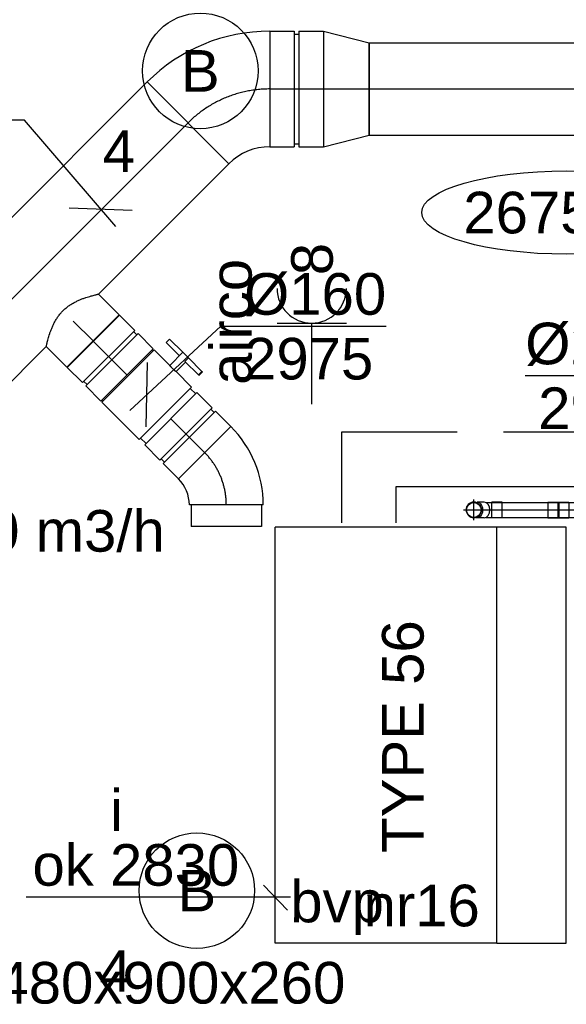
# Model space of a CAD drawing. Extents: x -138812 to 250702, y -18987 to 104055.
# Tile 75 of 193: x 79932 to 81115, y 13731 to 15861. Entities that reach past the tile are written whole.
import ezdxf
from ezdxf.enums import TextEntityAlignment as Align

# ---------------------------------------------------------------- set-up
doc = ezdxf.new("R2010")
doc.units = 0
doc.header["$LTSCALE"] = 50
for name, pattern in [('2322140', [45, 40, -5]), ('2322203', [45, 5, -2, 5, -2, 5, -2, 5, -2, 5, -2, 5, -5]), ('CENTER2', [28.575000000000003, 19.05, -3.175, 3.175, -3.175])]:
    doc.linetypes.add(name, pattern=pattern)
doc.layers.get('0').update_dxf_attribs({"linetype": 'CONTINUOUS'})
for name, color, linetype in [('AIRCO', 112, 'CONTINUOUS'), ('EL6222--', 3, 'CONTINUOUS'), ('EL6311--', 3, 'CONTINUOUS'), ('WL524---_D', 153, 'CONTINUOUS'), ('WL524---_HARTLIJN', 8, 'CONTINUOUS'), ('WL5448--', 4, 'CONTINUOUS'), ('WL570---_TOEVOER', 3, 'CONTINUOUS'), ('WL570---_TOEVOER_HL', 8, 'CONTINUOUS'), ('WL5911--_D', 2, 'CONTINUOUS'), ('WM570---_TOEVOER', 1, 'CONTINUOUS'), ('WM570---_TOEVOER_PR', 1, 'CONTINUOUS')]:
    doc.layers.add(name, color=color, linetype=linetype)
doc.styles.add('BURO-018', font='ARIAL.TTF', dxfattribs={"height": 90})
doc.styles.add('BURO-025', font='ARIAL.TTF', dxfattribs={"height": 125})

# ---------------------------------------------------------------- blocks, each defined once
blk = doc.blocks.new('1115B3A')
at = {"color": 0, "linetype": 'Continuous'}
blk.add_circle((0, 0), 2.5, dxfattribs=at)
at = {"color": 0, "linetype": 'Continuous', "style": 'BURO-018'}
for tag, p in [('E_GKAST', (0, 8)), ('E_GROEP', (0, 5)), ('E_SGROEP', (4.5, 5)), ('E_ARMCODE', (0, 0)), ('E_SLET', (4.5, -1))]:
    blk.add_attdef(tag, text='', height=1.8, dxfattribs=at).set_placement(p, align=Align.MIDDLE)
blk = doc.blocks.new('*U107')
at = {"layer": 'WM570---_TOEVOER', "color": 0, "ltscale": 10}
for p, q in [((-36.80629296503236, -33.90438515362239), (160.5070456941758, 147.8522355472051)), ((160.5070456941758, 147.8522355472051), (518.0786691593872, 147.8522355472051)), ((-1.421193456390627, -69.2894846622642), (1.421193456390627, 69.2894846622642))]:
    blk.add_line(p, q, dxfattribs=at)
at = {"layer": 'WM570---_TOEVOER', "color": 0, "style": 'BURO-018'}
for s, p in [('%%c160', (210.5070456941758, 172.8522355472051)), ('2975', (210.5070456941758, 32.85223554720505))]:
    blk.add_text(s, height=90, dxfattribs=at).set_placement(p)
blk = doc.blocks.new('*U265')
at = {"color": 0, "ltscale": 10}
for p, q in [((0, 100, -2974.999999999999), (3551.744052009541, 100, -2974.999999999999)), ((0, -100, -2974.999999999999), (0, 100, -2974.999999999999)), ((0, -100, -2974.999999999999), (3551.744052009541, -100, -2974.999999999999))]:
    blk.add_line(p, q, dxfattribs=at)
at = {"layer": 'WL570---_TOEVOER_HL', "linetype": 'CENTER2'}
blk.add_line((0, 0, -2974.999999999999), (3551.744052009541, 0, -2974.999999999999), dxfattribs=at)
at = {"layer": 'WM570---_TOEVOER_PR', "color": 1, "style": 'BURO-018'}
blk.add_attdef('POSNR', text='', height=90, dxfattribs=at).set_placement((0, 0), align=Align.MIDDLE)
blk = doc.blocks.new('*U271')
at = {"color": 0, "ltscale": 10}
for p, q in [((-2.800000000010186, 79.99999999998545, -2975), (60.30000000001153, 79.99999999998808, -2975)), ((60.30000000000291, 80, -2975), (60.30000000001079, -79.99999999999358, -2975)), ((60.30000000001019, 75.99999999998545, -2975), (61.25000000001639, 75.99999999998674, -2975)), ((-2.800000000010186, -80, -2975), (60.30000000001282, -79.99999999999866, -2975)), ((60.30000000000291, -76, -2975), (61.25000000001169, -76.00000000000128, -2975))]:
    blk.add_line(p, q, dxfattribs=at)
blk.add_spline([(-3.062291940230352, -79.58954587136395, -2975), (-3.841680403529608, -78.36239530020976, -2975), (-5.115677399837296, -76.33114051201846, -2975), (-6.846727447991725, -73.51662492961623, -2975), (-8.9821358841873, -69.94772929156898, -2975), (-11.45406406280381, -65.66107529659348, -2975), (-14.17971621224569, -60.70064981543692, -2975), (-17.06191865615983, -55.11735352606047, -2975), (-19.99039051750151, -48.96847860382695, -2975), (-22.84411062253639, -42.31712082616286, -2975), (-25.49525496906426, -35.2315321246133, -2975), (-27.81513110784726, -27.78442022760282, -2975), (-29.68226037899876, -20.0522025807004, -2975), (-30.99217810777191, -12.11422220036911, -2975), (-31.66770487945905, -4.05193350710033, -2975), (-31.66770487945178, 4.051933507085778, -2975), (-30.99217810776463, 12.11422220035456, -2975), (-29.68226037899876, 20.05220258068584, -2975), (-27.81513110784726, 27.78442022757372, -2975), (-25.49525496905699, 35.23153212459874, -2975), (-22.84411062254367, 42.31712082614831, -2975), (-19.99039051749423, 48.9684786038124, -2975), (-17.06191865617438, 55.11735352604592, -2975), (-14.17971621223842, 60.70064981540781, -2975), (-11.45406406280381, 65.66107529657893, -2975), (-8.982135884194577, 69.94772929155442, -2975), (-6.846727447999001, 73.51662492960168, -2975), (-5.115677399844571, 76.33114051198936, -2975), (-3.841680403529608, 78.3623953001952, -2975), (-3.062291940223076, 79.5895458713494, -2975), (-2.800000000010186, 80, -2975)], degree=3, dxfattribs=at)
at = {"layer": 'WL570---_TOEVOER_HL', "linetype": 'CENTER2'}
blk.add_line((7.275957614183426e-12, -1.455191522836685e-11, -2975), (60.3000000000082, -1.321298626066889e-11, -2975), dxfattribs=at)
at = {"layer": 'WM570---_TOEVOER_PR', "color": 1, "style": 'BURO-018'}
blk.add_attdef('POSNR', text='', height=90, dxfattribs=at).set_placement((0, 0), align=Align.MIDDLE)
blk = doc.blocks.new('*U272')
at = {"color": 0, "ltscale": 10}
for p, q in [((-51.69999999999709, 79.99999999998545, -2975), (-4.999999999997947, 79.99999999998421, -2975)), ((-51.69999999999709, 79.99999999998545, -2975), (-51.69999999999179, -80.00000000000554, -2975)), ((-5, 79.99999999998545, -2975), (-4.999999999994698, -80.00000000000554, -2975)), ((-4.999999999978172, 75.99999999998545, -2975), (5.000000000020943, 75.99999999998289, -2975)), ((4.999999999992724, 79.99999999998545, -2975), (51.69999999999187, 79.99999999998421, -2975)), ((4.999999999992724, 79.99999999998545, -2975), (4.999999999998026, -80.00000000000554, -2975)), ((51.69999999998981, 79.99999999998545, -2975), (51.69999999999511, -80.00000000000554, -2975)), ((-51.69999999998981, -80, -2975), (-4.999999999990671, -80.00000000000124, -2975)), ((-5.000000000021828, -76.00000000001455, -2975), (4.999999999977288, -76.00000000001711, -2975)), ((5, -80, -2975), (51.69999999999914, -80.00000000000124, -2975))]:
    blk.add_line(p, q, dxfattribs=at)
at = {"layer": 'WL570---_TOEVOER_HL', "linetype": 'CENTER2'}
blk.add_line((-51.69999999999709, 0, -2975), (51.7000000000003, -5.056810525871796e-12, -2975), dxfattribs=at)
at = {"layer": 'WM570---_TOEVOER_PR', "color": 1, "style": 'BURO-018'}
blk.add_attdef('POSNR', text='', height=90, dxfattribs=at).set_placement((0, 0), align=Align.MIDDLE)
blk = doc.blocks.new('*U273')
at = {"color": 2, "ltscale": 10}
for p, q in [((-9.54166666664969, 120, -2975), (-50.24662103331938, 120.0000000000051, -2975)), ((-50.2466210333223, 109.3333333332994, -2975), (-50.24662103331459, 120.0000000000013, -2975)), ((-50.2466210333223, 109.3333333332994, -2975), (-9.541666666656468, 109.3333333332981, -2975)), ((-9.541666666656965, 79.99999999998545, -2975), (-9.541666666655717, 119.9999999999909, -2975)), ((-9.541666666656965, 119.9999999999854, -2975), (7.515583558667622, 119.9999999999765, -2975)), ((7.515583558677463, 109.3333333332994, -2975), (7.515583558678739, 119.9999999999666, -2975)), ((48.91328769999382, 120, -2975), (7.515583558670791, 119.9999999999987, -2975)), ((7.515583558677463, 109.3333333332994, -2975), (48.91328769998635, 109.3333333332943, -2975)), ((9.541666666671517, 79.9999999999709, -2975), (9.541666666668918, 109.3333333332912, -2975)), ((48.91328769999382, 120, -2975), (50.24662103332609, 120.0000000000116, -2975)), ((48.91328769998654, 109.3333333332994, -2975), (48.91328769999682, 119.9999999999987, -2975)), ((50.2466210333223, 109.3333333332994, -2975), (48.91328769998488, 109.3333333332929, -2975)), ((50.2466210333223, 120.0000000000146, -2975), (50.24662103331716, 109.3333333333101, -2975)), ((-57.24999999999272, 75.99999999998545, -2975), (-60.04999999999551, 75.99999999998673, -2975)), ((-57.24999999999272, 79.99999999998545, -2975), (-9.541666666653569, 79.99999999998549, -2975)), ((-57.24999999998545, -80.00000000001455, -2975), (-57.24999999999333, 79.99999999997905, -2975)), ((9.541666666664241, 79.9999999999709, -2975), (57.2500000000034, 79.99999999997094, -2975)), ((57.25, 79.99999999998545, -2975), (57.25000000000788, -80.00000000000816, -2975)), ((57.25000000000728, 75.99999999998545, -2975), (73.74999999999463, 75.99999999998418, -2975)), ((-57.24999999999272, -76.00000000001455, -2975), (-60.04999999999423, -76.00000000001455, -2975)), ((-57.24999999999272, -80.00000000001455, -2975), (57.25000000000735, -80.00000000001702, -2975)), ((57.25000000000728, -76.00000000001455, -2975), (73.75000000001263, -76.00000000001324, -2975))]:
    blk.add_line(p, q, dxfattribs=at)
blk.add_spline([(9.492711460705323, 79.99417583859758, -2975), (9.346348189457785, 79.97693931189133, -2975), (9.104078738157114, 79.94898902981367, -2975), (8.768389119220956, 79.91145878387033, -2975), (8.342723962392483, 79.86587281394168, -2975), (7.831451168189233, 79.81408537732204, -2975), (7.239817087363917, 79.7582067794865, -2975), (6.573892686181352, 79.70051858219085, -2975), (5.840511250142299, 79.64338119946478, -2975), (5.047198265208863, 79.58913749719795, -2975), (4.202094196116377, 79.54001629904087, -2975), (3.313870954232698, 79.4980398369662, -2975), (2.391642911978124, 79.46493914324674, -2975), (1.444873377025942, 79.4420811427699, -2975), (0.4832774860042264, 79.43041076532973, -2975), (-0.4832774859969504, 79.43041076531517, -2975), (-1.444873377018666, 79.4420811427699, -2975), (-2.391642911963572, 79.46493914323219, -2975), (-3.313870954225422, 79.49803983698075, -2975), (-4.202094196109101, 79.54001629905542, -2975), (-5.047198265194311, 79.58913749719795, -2975), (-5.840511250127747, 79.64338119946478, -2975), (-6.573892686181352, 79.7005185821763, -2975), (-7.239817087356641, 79.7582067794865, -2975), (-7.831451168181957, 79.8140853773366, -2975), (-8.342723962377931, 79.86587281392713, -2975), (-8.768389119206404, 79.91145878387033, -2975), (-9.104078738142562, 79.94898902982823, -2975), (-9.34634818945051, 79.97693931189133, -2975), (-9.49271146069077, 79.99417583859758, -2975), (-9.541666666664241, 79.99999999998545, -2975)], degree=3, dxfattribs=at)
at = {"layer": 'WL570---_TOEVOER', "color": 1, "style": 'BURO-018'}
blk.add_attdef('I', text='', height=90, dxfattribs=at).set_placement((0, 0), align=Align.MIDDLE)
at = {"layer": 'WM570---_TOEVOER_PR', "color": 1, "style": 'BURO-018'}
blk.add_attdef('POSNR', text='', height=90, dxfattribs=at).set_placement((0, 0), align=Align.MIDDLE)
blk = doc.blocks.new('*U274')
at = {"color": 0, "ltscale": 10}
for p, q in [((-66.29999999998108, -80.00000000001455, -2975), (-66.29999999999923, 79.99999999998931, -2975)), ((103.4497220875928, 9.687362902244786, -2975), (-9.68736290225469, -103.4497220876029, -2975)), ((100.6212949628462, 6.858935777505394, -2975), (-6.858935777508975, -100.6212949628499, -2975)), ((100.6212949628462, 6.858935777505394, -2975), (133.6431816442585, -26.16295090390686, -2975)), ((133.6431816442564, -26.16295090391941, -2975), (26.16295090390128, -133.6431816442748, -2975)), ((-6.85893577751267, -100.6212949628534, -2975), (26.16295090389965, -133.6431816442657, -2975))]:
    blk.add_line(p, q, dxfattribs=at)
for centre, radius, start, end in [((-66.29999999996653, -160.0623591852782, -2975), 240.0623591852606, 44.99999999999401, 90.00000000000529), ((-66.2999999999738, -160.0623591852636, -2975), 80.06235918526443, 44.99999999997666, 90.00000000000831)]:
    blk.add_arc(centre, radius, start, end, dxfattribs=at)
at = {"layer": 'WL570---_TOEVOER_HL', "linetype": 'CENTER2'}
blk.add_arc((-66.29999999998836, -160.0623591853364, -2975), 160.0623591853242, 45.00000000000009, 89.99999999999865, dxfattribs=at)
at = {"layer": 'WM570---_TOEVOER_PR', "color": 1, "style": 'BURO-018'}
blk.add_attdef('POSNR', text='', height=90, dxfattribs=at).set_placement((0, 0), align=Align.MIDDLE)
blk = doc.blocks.new('*U275')
at = {"color": 0, "ltscale": 10}
for p, q in [((-51.69999999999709, 79.99999999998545, -2975), (-4.999999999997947, 79.99999999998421, -2975)), ((-51.69999999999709, 79.99999999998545, -2975), (-51.69999999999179, -80.00000000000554, -2975)), ((-4.999999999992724, 79.99999999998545, -2975), (-4.999999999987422, -80.00000000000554, -2975)), ((-4.999999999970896, 76, -2975), (5.000000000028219, 75.99999999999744, -2975)), ((5.000000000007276, 79.99999999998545, -2975), (51.70000000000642, 79.99999999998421, -2975)), ((5.000000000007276, 79.99999999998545, -2975), (5.000000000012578, -80.00000000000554, -2975)), ((51.70000000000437, 79.99999999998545, -2975), (51.70000000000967, -80.00000000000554, -2975)), ((-51.69999999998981, -80, -2975), (-4.999999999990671, -80.00000000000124, -2975)), ((-5.000000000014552, -76, -2975), (4.999999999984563, -76.00000000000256, -2975)), ((5.000000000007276, -80, -2975), (51.70000000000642, -80.00000000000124, -2975))]:
    blk.add_line(p, q, dxfattribs=at)
at = {"layer": 'WL570---_TOEVOER_HL', "linetype": 'CENTER2'}
blk.add_line((-51.69999999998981, 0, -2975), (51.70000000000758, -5.056810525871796e-12, -2975), dxfattribs=at)
at = {"layer": 'WM570---_TOEVOER_PR', "color": 1, "style": 'BURO-018'}
blk.add_attdef('POSNR', text='', height=90, dxfattribs=at).set_placement((0, 0), align=Align.MIDDLE)
blk = doc.blocks.new('*U276')
at = {"color": 0, "ltscale": 10}
for p, q in [((-1.455191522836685e-11, 125.0000000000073, -2974.999999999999), (398.8158096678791, 125.0000000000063, -2974.999999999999)), ((-1.455191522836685e-11, -125, -2974.999999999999), (-1.220656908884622e-11, 124.9999999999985, -2974.999999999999)), ((558.8158096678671, 125, -2974.999999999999), (1333.984911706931, 124.9999999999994, -2974.999999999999)), ((1333.984911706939, 125, -2974.999999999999), (1333.984911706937, -124.9999999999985, -2974.999999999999)), ((-1.455191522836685e-11, -125, -2974.999999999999), (1333.984911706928, -125.0000000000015, -2974.999999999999))]:
    blk.add_line(p, q, dxfattribs=at)
at = {"layer": 'WL570---_TOEVOER_HL', "linetype": 'CENTER2'}
blk.add_line((-1.455191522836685e-11, 0, -2974.999999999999), (1333.984911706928, -1.481020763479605e-12, -2974.999999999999), dxfattribs=at)
at = {"layer": 'WM570---_TOEVOER_PR', "color": 1, "style": 'BURO-018'}
blk.add_attdef('POSNR', text='', height=90, dxfattribs=at).set_placement((0, 0), align=Align.MIDDLE)
blk = doc.blocks.new('*U277')
at = {"layer": 'WM570---_TOEVOER', "color": 0, "ltscale": 10}
for p, q in [((-165.0087161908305, 191.9577314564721), (-522.580339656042, 191.9577314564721)), ((32.6862042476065, -38.02447387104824), (-165.0087161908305, 191.9577314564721)), ((-68.14215269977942, 2.568525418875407), (68.14215269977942, -2.568525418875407))]:
    blk.add_line(p, q, dxfattribs=at)
at = {"layer": 'WM570---_TOEVOER', "color": 0, "style": 'BURO-018'}
for s, p in [('%%c250', (-522.580339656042, 216.9577314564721)), ('2975', (-494.7085797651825, 76.95773145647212))]:
    blk.add_text(s, height=90, dxfattribs=at).set_placement(p)
blk = doc.blocks.new('*U287')
at = {"layer": 'WM570---_TOEVOER', "color": 0, "ltscale": 10}
for p, q in [((-312.4361174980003, 143.1709612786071), (-670.0077409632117, 143.1709612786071)), ((50, -22.912037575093), (-312.4361174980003, 143.1709612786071)), ((50, 32.08761211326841), (-50, -32.08761211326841))]:
    blk.add_line(p, q, dxfattribs=at)
at = {"layer": 'WM570---_TOEVOER', "color": 0, "style": 'BURO-018'}
for s, p in [('%%c200', (-670.0077409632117, 168.1709612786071)), ('2950', (-642.1359810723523, 28.17096127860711))]:
    blk.add_text(s, height=90, dxfattribs=at).set_placement(p)
blk = doc.blocks.new('*U288')
at = {"color": 2, "ltscale": 10}
for p, q in [((240, 450, -2960), (-240, 450, -2960)), ((-240, -450, -2960), (-240, 450, -2960)), ((240, -450, -2960), (240, 450, -2960)), ((240, -450, -2960), (-240, -450, -2960))]:
    blk.add_line(p, q, dxfattribs=at)
at = {"layer": 'WL5911--_D', "color": 2, "style": 'BURO-025'}
blk.add_attdef('POSNR', text='', height=125, dxfattribs=at).set_placement((0, 0), align=Align.MIDDLE)
blk = doc.blocks.new('*U296')
at = {"color": 0, "ltscale": 10}
for p, q in [((0, 125, -2974.999999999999), (99.10000000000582, 100, -2974.999999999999)), ((0, 125, -2974.999999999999), (0, -125, -2974.999999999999)), ((99.10000000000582, 100, -2974.999999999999), (99.10000000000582, -100, -2974.999999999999)), ((0, -125, -2974.999999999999), (99.10000000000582, -100, -2974.999999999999))]:
    blk.add_line(p, q, dxfattribs=at)
at = {"layer": 'WL570---_TOEVOER_HL', "linetype": 'CENTER2'}
blk.add_line((0, 0, -2974.999999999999), (99.10000000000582, 0, -2974.999999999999), dxfattribs=at)
for centre in [(0, 0, -2974.999999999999), (99.10000000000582, 0, -2974.999999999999)]:
    blk.add_circle(centre, 0.075, dxfattribs=at)
at = {"layer": 'WM570---_TOEVOER_PR', "color": 1, "style": 'BURO-018'}
blk.add_attdef('POSNR', text='', height=90, dxfattribs=at).set_placement((0, 0), align=Align.MIDDLE)
blk = doc.blocks.new('*U297')
at = {"color": 0, "ltscale": 10}
for p, q in [((-58, 125, -2974.999999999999), (-5, 125, -2974.999999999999)), ((-58, 125, -2974.999999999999), (-58, -125, -2974.999999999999)), ((-5, 125, -2974.999999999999), (-5, -125, -2974.999999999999)), ((-5, 118.75, -2974.999999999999), (5, 118.75, -2974.999999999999)), ((5, 125, -2974.999999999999), (58, 125, -2974.999999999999)), ((5, 125, -2974.999999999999), (5, -125, -2974.999999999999)), ((58, 125, -2974.999999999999), (58, -125, -2974.999999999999)), ((-58, -125, -2974.999999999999), (-5, -125, -2974.999999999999)), ((-5, -118.75, -2974.999999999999), (5, -118.75, -2974.999999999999)), ((5, -125, -2974.999999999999), (58, -125, -2974.999999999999))]:
    blk.add_line(p, q, dxfattribs=at)
at = {"layer": 'WL570---_TOEVOER_HL', "linetype": 'CENTER2'}
blk.add_line((-58, 0, -2974.999999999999), (58, 0, -2974.999999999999), dxfattribs=at)
at = {"layer": 'WM570---_TOEVOER_PR', "color": 1, "style": 'BURO-018'}
blk.add_attdef('POSNR', text='', height=90, dxfattribs=at).set_placement((0, 0), align=Align.MIDDLE)
blk = doc.blocks.new('*U298')
at = {"color": 0, "ltscale": 10}
for p, q in [((-103.5999999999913, -125.0000000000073, -2974.999999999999), (-103.5999999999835, 124.9999999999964, -2974.999999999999)), ((161.644610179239, 15.13208511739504, -2974.999999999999), (-15.13208511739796, -161.6446101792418, -2974.999999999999))]:
    blk.add_line(p, q, dxfattribs=at)
for centre, radius, start, end in [((-103.5999999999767, -250.1125250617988, -2974.999999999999), 375.1125250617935, 44.99999999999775, 90.00000000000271), ((-103.5999999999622, -250.1125250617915, -2974.999999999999), 125.1125250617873, 44.99999999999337, 90.00000000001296)]:
    blk.add_arc(centre, radius, start, end, dxfattribs=at)
at = {"layer": 'WL570---_TOEVOER_HL', "linetype": 'CENTER2'}
blk.add_arc((-103.5999999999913, -250.1125250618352, -2974.999999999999), 250.1125250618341, 45, 90, dxfattribs=at)
at = {"layer": 'WM570---_TOEVOER_PR', "color": 1, "style": 'BURO-018'}
blk.add_attdef('POSNR', text='', height=90, dxfattribs=at).set_placement((0, 0), align=Align.MIDDLE)
blk = doc.blocks.new('*U531')
at = {"layer": 'WM570---_TOEVOER', "color": 0, "ltscale": 10}
for p, q in [((-50, -52.9810121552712), (50, 52.9810121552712)), ((50, 2.897147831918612), (-216.6650889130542, -12.55421585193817)), ((-216.6650889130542, -12.55421585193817), (-266.6650889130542, -12.55421585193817))]:
    blk.add_line(p, q, dxfattribs=at)
blk.add_ellipse((-580.3758665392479, -12.55421585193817), major_axis=(-313.7107776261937, 0), ratio=0.2868884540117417, dxfattribs=at)
at = {"layer": 'WM570---_TOEVOER', "color": 0, "style": 'BURO-018'}
blk.add_text('2675 ok', height=90, dxfattribs=at).set_placement((-804.0866441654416, -57.55421585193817))
blk = doc.blocks.new('*U590')
at = {"color": 0, "ltscale": 10}
blk.add_circle((0, 0, -2890), 16, dxfattribs=at)
at = {"layer": 'WL524---_HARTLIJN', "linetype": 'CENTER2'}
for p, q in [((0, -22.39999999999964, -2890), (0, 22.39999999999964, -2890)), ((-22.40000000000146, 0, -2890), (22.40000000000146, 0, -2890))]:
    blk.add_line(p, q, dxfattribs=at)
blk.add_circle((0, 0, -2890), 0.075, dxfattribs=at)
at = {"layer": 'WL524---_D', "color": 1, "style": 'BURO-018'}
blk.add_attdef('POSNR', text='', height=90, dxfattribs=at).set_placement((0, 0), align=Align.MIDDLE)
blk = doc.blocks.new('*U591')
at = {"color": 0, "ltscale": 10}
for p, q in [((-16.79999999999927, 22.62741699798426, -2778.991378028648), (-16.79999999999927, 7.071067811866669, -2778.991378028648)), ((16.79999999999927, 22.62741699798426, -2778.991378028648), (16.79999999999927, 7.071067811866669, -2778.991378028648)), ((-16, 5.122499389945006, -2778.991378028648), (-16, 6.505382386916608, -2778.991378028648)), ((16, 5.122499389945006, -2778.991378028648), (16, 6.505382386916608, -2778.991378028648))]:
    blk.add_line(p, q, dxfattribs=at)
blk.add_arc((0, 0, -2778.991378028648), 16.8, 90.17999999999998, 90, dxfattribs=at)
blk.add_ellipse((0, 22.62741699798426, -2778.991378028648), major_axis=(-16.8, 1.028703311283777e-15), ratio=0.7071067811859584, start_param=3.141592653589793, end_param=6.283185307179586, dxfattribs=at)
at = {"color": 0, "ltscale": 10, "extrusion": (0, 0, -1)}
blk.add_ellipse((0, 7.071067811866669, -2778.991378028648), major_axis=(-16.8, 1.028703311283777e-15), ratio=0.7071067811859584, start_param=6.034060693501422, end_param=9.673902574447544, dxfattribs=at)
at = {"layer": 'WL524---_HARTLIJN', "linetype": 'CENTER2'}
blk.add_line((0, 0, -2778.991378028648), (3.983397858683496e-16, 6.505382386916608, -2778.991378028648), dxfattribs=at)
at = {"layer": 'WL524---_D', "color": 1, "style": 'BURO-018'}
blk.add_attdef('POSNR', text='', height=90, dxfattribs=at).set_placement((0, 0), align=Align.MIDDLE)
blk = doc.blocks.new('*U592')
at = {"color": 0, "ltscale": 10}
for p, q in [((-2.741806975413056, 16, -2749.999999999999), (0.6269647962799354, 16, -2749.999999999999)), ((0.6269647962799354, 16, -2749.999999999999), (6.275897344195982, 16, -2749.999999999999)), ((6.275897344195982, 16, -2749.999999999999), (9.19999999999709, 16, -2749.999999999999)), ((9.999999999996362, 16.79999999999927, -2749.999999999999), (9.19999999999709, 16, -2749.999999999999)), ((31.99999999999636, 16.79999999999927, -2749.999999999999), (9.999999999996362, 16.79999999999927, -2749.999999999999)), ((9.999999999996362, -16.79999999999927, -2749.999999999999), (9.999999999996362, 16.79999999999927, -2749.999999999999)), ((31.99999999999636, -16.79999999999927, -2749.999999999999), (31.99999999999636, 16.79999999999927, -2749.999999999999)), ((-2.741806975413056, -16, -2749.999999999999), (0.6269647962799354, -16, -2749.999999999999)), ((0.6269647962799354, -16, -2749.999999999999), (6.275897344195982, -16, -2749.999999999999)), ((6.275897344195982, -16, -2749.999999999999), (9.19999999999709, -16, -2749.999999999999)), ((9.999999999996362, -16.79999999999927, -2749.999999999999), (9.19999999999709, -16, -2749.999999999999)), ((31.99999999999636, -16.79999999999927, -2749.999999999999), (9.999999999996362, -16.79999999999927, -2749.999999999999))]:
    blk.add_line(p, q, dxfattribs=at)
at = {"layer": 'WL524---_HARTLIJN', "linetype": 'CENTER2'}
for p, q in [((-21.92031021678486, 0, -2749.999999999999), (-6.50538238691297, 0, -2749.999999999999)), ((-6.50538238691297, 0, -2749.999999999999), (9.19999999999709, 0, -2749.999999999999))]:
    blk.add_line(p, q, dxfattribs=at)
at = {"layer": 'WL524---_D', "color": 1, "style": 'BURO-018'}
blk.add_attdef('POSNR', text='', height=90, dxfattribs=at).set_placement((0, 0), align=Align.MIDDLE)
blk = doc.blocks.new('*U593')
at = {"color": 0, "ltscale": 10}
for p, q in [((0, 16, -2750), (142.8653754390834, 16, -2750)), ((0, -16, -2750), (142.8653754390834, -16, -2750))]:
    blk.add_line(p, q, dxfattribs=at)
at = {"layer": 'WL524---_HARTLIJN', "linetype": 'CENTER2'}
blk.add_line((0, 0, -2750), (142.8653754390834, 0, -2750), dxfattribs=at)
at = {"layer": 'WL524---_D', "color": 1, "style": 'BURO-018'}
blk.add_attdef('POSNR', text='', height=90, dxfattribs=at).set_placement((0, 0), align=Align.MIDDLE)
blk = doc.blocks.new('*U594')
at = {"color": 0, "ltscale": 10}
for p, q in [((-22, 16.79999999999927, -2750), (24, 16.79999999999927, -2750)), ((-22, 16.79999999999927, -2750), (-22, -16.79999999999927, -2750)), ((0, 16.79999999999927, -2750), (0, -16.79999999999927, -2750)), ((2, 16.79999999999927, -2750), (2, -16.79999999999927, -2750)), ((24, 16.79999999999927, -2750), (24, -16.79999999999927, -2750)), ((-22, -16.79999999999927, -2750), (24, -16.79999999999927, -2750))]:
    blk.add_line(p, q, dxfattribs=at)
at = {"layer": 'WL524---_HARTLIJN', "linetype": 'CENTER2'}
blk.add_line((0, 0, -2750), (2, 0, -2750), dxfattribs=at)
at = {"layer": 'WL524---_D', "color": 1, "style": 'BURO-018'}
blk.add_attdef('POSNR', text='', height=90, dxfattribs=at).set_placement((0, 0), align=Align.MIDDLE)
blk = doc.blocks.new('*U597')
at = {"color": 0, "ltscale": 10}
for p, q in [((0, 16, -2750), (731.7830702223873, 16, -2750)), ((0, -16, -2750), (731.7830702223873, -16, -2750))]:
    blk.add_line(p, q, dxfattribs=at)
at = {"layer": 'WL524---_HARTLIJN', "linetype": 'CENTER2'}
blk.add_line((0, 0, -2750), (753.7830702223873, 0, -2750), dxfattribs=at)
at = {"layer": 'WL524---_D', "color": 1, "style": 'BURO-018'}
blk.add_attdef('POSNR', text='', height=90, dxfattribs=at).set_placement((0, 0), align=Align.MIDDLE)
blk = doc.blocks.new('111304')
at = {"color": 0, "linetype": 'Continuous'}
for p, q in [((-1.5, 4.5), (1.5, 4.5)), ((0, 1), (0, 4.5))]:
    blk.add_line(p, q, dxfattribs=at)
blk.add_arc((0, 6), 1.5, 180, 0, dxfattribs=at)
at = {"color": 0, "linetype": 'Continuous', "style": 'BURO-018'}
for tag, p in [('E_GKAST', (0, 11.5)), ('E_GROEP', (0, 8.5)), ('E_SGROEP', (4.5, 8.5))]:
    blk.add_attdef(tag, text='', height=1.8, dxfattribs=at).set_placement(p, align=Align.MIDDLE)
at = {"color": 0, "linetype": 'Continuous', "style": 'BURO-018', "flags": 1}
for tag, height, p in [('E_VERMCODE', 1.8, (13, 8.5)), ('E_MATCODE', 1.799999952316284, (0, 0))]:
    blk.add_attdef(tag, text='', height=height, dxfattribs=at).set_placement(p, align=Align.MIDDLE)

msp = doc.modelspace()

# ---------------------------------------------------------------- linework, layer by layer
at = {"layer": 'WL5448--', "linetype": '2322203'}
for p, q in [((80628.76527184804, 14772.23349999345, 2750), (80628.76527184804, 14968.9677978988, 2750)), ((80628.76527184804, 14968.9677978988, 2750), (82074.00144480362, 14968.9677978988, 2750))]:
    msp.add_line(p, q, dxfattribs=at)
at = {"layer": 'WL5448--', "linetype": '2322140'}
for p, q in [((80746.4775439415, 14772.23349999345, 2750), (80746.4775439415, 14851.25552580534, 2750)), ((80746.4775439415, 14851.25552580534, 2750), (82191.7137168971, 14851.25552580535, 2750))]:
    msp.add_line(p, q, dxfattribs=at)
at = {"layer": 'WL570---_TOEVOER'}
for p, q in [((81114.6523693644, 14763.18847251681, 10), (80964.6523693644, 14763.18847251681, 10)), ((81114.6523693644, 13863.18847251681, 10), (81114.6523693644, 14763.18847251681, 10)), ((80964.6523693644, 13863.18847251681, 10), (81114.6523693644, 13863.18847251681, 10))]:
    msp.add_line(p, q, dxfattribs=at)
at = {"layer": 'WL570---_TOEVOER', "color": 1}
for p, q in [((80459.52396627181, 13988.71815634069, 10), (80511.47578999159, 13934.51940892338, 10)), ((79946.3107171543, 13963.35632815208, -2700), (80517.91864025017, 13963.35632815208, -2700))]:
    msp.add_line(p, q, dxfattribs=at)

# ---------------------------------------------------------------- block references
at = {"layer": 'AIRCO'}
msp.add_blockref('*U288', (80724.6523693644, 14313.18847251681, 2960), dxfattribs=at)
at = {"layer": 'EL6222--'}
ref = msp.add_blockref('111304', (80563.77478095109, 14979.31236174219), dxfattribs=dict(at, xscale=50, yscale=50, zscale=50))
ref.add_attrib('E_GROEP', '8', dxfattribs={"layer": '0', "color": 1, "linetype": 'Continuous', "height": 90, "rotation": 90, "style": 'BURO-018'}).set_placement((80564.34709001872, 15342.8809930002), align=Align.MIDDLE)
at = {"layer": 'EL6311--'}
ref = msp.add_blockref('1115B3A', (80322.85177194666, 15749.77918381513), dxfattribs=dict(at, xscale=49.99999999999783, yscale=49.99999999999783, zscale=50, rotation=179.5895591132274))
ref.add_attrib('E_ARMCODE', 'B', dxfattribs={"layer": '0', "color": 1, "linetype": 'Continuous', "height": 90, "style": 'BURO-018'}).set_placement((80322.85177194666, 15749.77918381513), align=Align.MIDDLE)
ref.add_attrib('E_SLET', 'i', dxfattribs={"layer": '0', "color": 1, "linetype": 'Continuous', "height": 90, "style": 'BURO-018'}).set_placement((80149.10987173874, 15926.02830327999), align=Align.MIDDLE)
ref.add_attrib('E_GROEP', '4', dxfattribs={"layer": '0', "color": 1, "linetype": 'Continuous', "height": 90, "style": 'BURO-018'}).set_placement((80146.60265248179, 15576.03728360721), align=Align.MIDDLE)
ref = msp.add_blockref('1115B3A', (80315.33239986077, 13977.03564088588), dxfattribs=dict(at, xscale=49.99999999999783, yscale=49.99999999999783, zscale=50, rotation=179.5895591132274))
ref.add_attrib('E_ARMCODE', 'B', dxfattribs={"layer": '0', "color": 1, "linetype": 'Continuous', "height": 90, "style": 'BURO-018'}).set_placement((80315.33239986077, 13977.03564088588), align=Align.MIDDLE)
ref.add_attrib('E_SLET', 'i', dxfattribs={"layer": '0', "color": 1, "linetype": 'Continuous', "height": 90, "style": 'BURO-018'}).set_placement((80141.59049965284, 14153.28476035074), align=Align.MIDDLE)
ref.add_attrib('E_GROEP', '4', dxfattribs={"layer": '0', "color": 1, "linetype": 'Continuous', "height": 90, "style": 'BURO-018'}).set_placement((80139.08328039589, 13803.29374067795), align=Align.MIDDLE)
at = {"layer": 'WL524---_D'}
for name, p in [('*U590', (80914.58532395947, 14800.3428713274, 2890)), ('*U592', (80943.57670198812, 14800.3428713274, 2750)), ('*U593', (80953.57670198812, 14800.3428713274, 2750)), ('*U594', (81096.4420774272, 14800.3428713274, 2750)), ('*U597', (81098.4420774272, 14800.3428713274, 2750))]:
    msp.add_blockref(name, p, dxfattribs=at)
at = {"layer": 'WL524---_D', "rotation": 270}
msp.add_blockref('*U591', (80914.58532395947, 14800.3428713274, 2778.991378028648), dxfattribs=at)
at = {"layer": 'WL570---_TOEVOER'}
for name, p, rotation in [('*U298', (80369.50814108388, 15710.7014367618, 2974.999999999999), 45), ('*U276', (80296.25187855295, 15637.44517423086, 2974.999999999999), 225), ('*U271', (80048.04621923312, 15208.50302163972, 2975), 314.9999999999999), ('*U272', (80127.91393016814, 15128.6353107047, 2975), 314.9999999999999), ('*U273', (80206.93311296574, 15049.6161279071, 2975), 314.9999999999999), ('*U275', (80295.63965866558, 14960.90958220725, 2975), 314.9999999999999), ('*U274', (80379.07825884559, 14877.47098202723, 2975), 314.9999999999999)]:
    msp.add_blockref(name, p, dxfattribs=dict(at, rotation=rotation))
for name, p in [('*U297', (80531.10814108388, 15710.7014367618, 2974.999999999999)), ('*U296', (80589.10814108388, 15710.7014367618, 2974.999999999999)), ('*U265', (80688.20814108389, 15710.7014367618, 2974.999999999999))]:
    msp.add_blockref(name, p, dxfattribs=at)
at = {"layer": 'WM570---_TOEVOER'}
for name, p in [('*U277', (80107.42153360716, 15451.44268518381, 2974.999999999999)), ('*U531', (81695.88049042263, 15455.96550136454, 2775)), ('*U107', (80206.93311296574, 15049.6161279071, 2975)), ('*U287', (81695.88049042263, 14947.09121766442, 2950))]:
    msp.add_blockref(name, p, dxfattribs=at)

# ---------------------------------------------------------------- texts
at = {"layer": 'AIRCO', "style": 'BURO-018'}
msp.add_text('TYPE 56', height=90, rotation=90, dxfattribs=at).set_placement((80805.96077708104, 14058.75055625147, 10))
at = {"layer": 'EL6222--', "color": 1, "style": 'BURO-018'}
msp.add_text('airco', height=90, rotation=90, dxfattribs=at).set_placement((80433.95331689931, 15070.78289772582))
msp.add_text('bvp', height=90, dxfattribs=at).set_placement((80517.42725220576, 13908.60928067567))
at = {"layer": 'WL570---_TOEVOER', "color": 1, "style": 'BURO-018'}
for s, p in [('ok 2830', (79959.65585237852, 13987.69209736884, -2700)), ('nr16', (80675.9771671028, 13899.90102923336, -2700)), ('480x900x260', (79881.66681258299, 13732.84836960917, -2700))]:
    msp.add_text(s, height=90, dxfattribs=at).set_placement(p)
at = {"layer": 'WM570---_TOEVOER', "style": 'BURO-018'}
msp.add_text('200 m3/h', height=90, dxfattribs=at).set_placement((79721.85315043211, 14710.08770450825))

doc.saveas('drawing.dxf')
